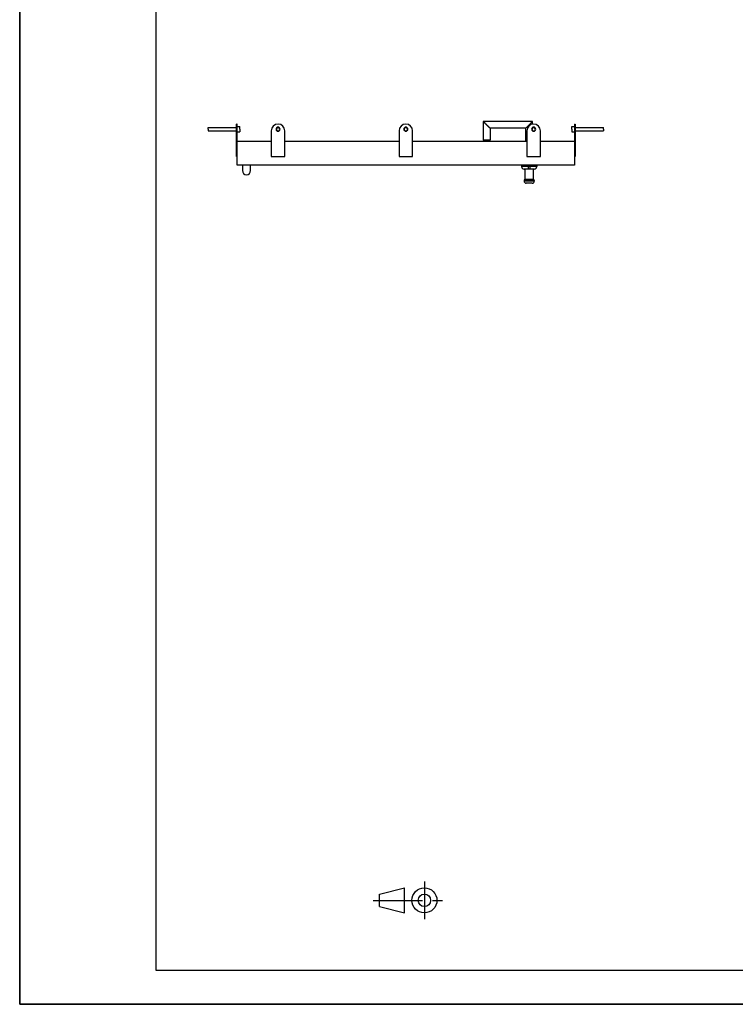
# Model space of a CAD drawing. Header units: millimetres. Extents: x 0 to 4200, y 0 to 5940.
# Tile 1 of 8: x 0 to 2100, y 0 to 2889. Entities that reach past the tile are written whole.
import ezdxf

# ---------------------------------------------------------------- set-up
doc = ezdxf.new("R2010")
doc.units = ezdxf.units.MM
doc.header["$LTSCALE"] = 387.2
doc.linetypes.add('CENTER', pattern=[0.6, 0.375, -0.075, 0.075, -0.075])
doc.layers.get('0').update_dxf_attribs({"linetype": 'CONTINUOUS'})
doc.layers.add('005_AXIS', color=7, linetype='CONTINUOUS')

# ---------------------------------------------------------------- blocks, each defined once
blk = doc.blocks.new('PROJEKTIONSMETHODE_1_BL1', base_point=(1140, 305))
at = {"color": 2, "linetype": 'CENTER'}
for p, q in [((1187.7, 360), (1187.7, 250)), ((1037.3, 305), (1242.7, 305))]:
    blk.add_line(p, q, dxfattribs=at)
at = {"color": 2, "linetype": 'CONTINUOUS'}
for p, q in [((1055.7, 323.3), (1129, 341.7)), ((1055.7, 286.7), (1055.7, 323.3)), ((1129, 268.3), (1129, 341.7)), ((1055.7, 286.7), (1129, 268.3))]:
    blk.add_line(p, q, dxfattribs=at)
for radius in [36.7, 18.3]:
    blk.add_circle((1187.7, 305), radius, dxfattribs=at)

msp = doc.modelspace()

# ---------------------------------------------------------------- linework, layer by layer
at = {"color": 7, "linetype": 'CONTINUOUS'}
for p, q in [((0, 0), (0, 5940)), ((0, 0), (0, 5940)), ((1505.17, 2590.52), (1360.17, 2590.52)), ((1360.17, 2590.52), (1360.17, 2535.52)), ((1370.17, 2580.52), (1360.17, 2590.52)), ((1380.17, 2570.52), (1370.17, 2580.52)), ((1485.17, 2570.52), (1495.17, 2580.52)), ((1495.17, 2580.52), (1505.17, 2590.52)), ((1505.17, 2582.29), (1505.17, 2590.52)), ((1485.17, 2570.52), (1380.17, 2570.52)), ((1380.17, 2570.52), (1380.17, 2535.52)), ((1485.17, 2532.52), (1485.17, 2570.52)), ((638.17, 2462.52), (638.17, 2532.52)), ((1380.17, 2535.52), (1360.17, 2535.52)), ((1628.17, 2532.52), (1628.17, 2462.52)), ((1628.17, 2462.52), (638.17, 2462.52)), ((1472.67, 2462.52), (1472.67, 2458.52)), ((1517.67, 2462.52), (1517.67, 2458.52)), ((1492.67, 2450.52), (1480.67, 2450.52)), ((1482.67, 2450.52), (1482.67, 2420.72)), ((1497.67, 2450.52), (1492.67, 2450.52)), ((1509.67, 2450.52), (1497.67, 2450.52)), ((1507.67, 2420.72), (1507.67, 2450.52)), ((1480.17, 2417.02), (1480.17, 2415.02)), ((1484.17, 2421.02), (1506.17, 2421.02)), ((1504.17, 2409.02), (1486.17, 2409.02)), ((1510.17, 2417.02), (1510.17, 2415.02)), ((0, 0), (4200, 0)), ((0, 0), (4200, 0))]:
    msp.add_line(p, q, dxfattribs=at)
at = {"color": 5, "linetype": 'CONTINUOUS'}
for p, q in [((400, 5800), (400, 100)), ((400, 100), (4080, 100))]:
    msp.add_line(p, q, dxfattribs=at)
at = {"color": 3, "linetype": 'CONTINUOUS'}
for p in [(0, 2970), (4180, 0)]:
    msp.add_line(p, (0, 0), dxfattribs=at)
at = {"color": 9, "linetype": 'CONTINUOUS'}
for p, q in [((1492.67, 2458.52), (1472.67, 2458.52)), ((1492.67, 2462.52), (1492.67, 2458.52)), ((1497.67, 2458.52), (1492.67, 2458.52)), ((1492.67, 2450.52), (1492.67, 2458.52)), ((1497.67, 2462.52), (1497.67, 2458.52)), ((1517.67, 2458.52), (1497.67, 2458.52)), ((1497.67, 2450.52), (1497.67, 2458.52)), ((1480.17, 2417.02), (1510.17, 2417.02)), ((1510.17, 2415.02), (1480.17, 2415.02))]:
    msp.add_line(p, q, dxfattribs=at)
at = {"color": 7, "linetype": 'CONTINUOUS'}
for points in [[(1370.17, 2580.52), (1369.46, 2581.23), (1368.75, 2581.94), (1368.05, 2582.64), (1367.37, 2583.32), (1366.71, 2583.98), (1366.08, 2584.61), (1365.47, 2585.22), (1364.9, 2585.79), (1364.36, 2586.33), (1363.86, 2586.83), (1363.4, 2587.29), (1362.97, 2587.72), (1362.57, 2588.12), (1362.21, 2588.48), (1361.89, 2588.8), (1361.6, 2589.09), (1361.33, 2589.36), (1361.1, 2589.59), (1360.9, 2589.79), (1360.72, 2589.97), (1360.58, 2590.11), (1360.45, 2590.24), (1360.35, 2590.34), (1360.27, 2590.42), (1360.22, 2590.47), (1360.18, 2590.51), (1360.17, 2590.52)], [(1380.17, 2570.52), (1380.16, 2570.53), (1380.13, 2570.56), (1380.08, 2570.61), (1380, 2570.69), (1379.9, 2570.79), (1379.77, 2570.92), (1379.62, 2571.07), (1379.45, 2571.24), (1379.24, 2571.45), (1379.01, 2571.68), (1378.75, 2571.94), (1378.46, 2572.23), (1378.13, 2572.56), (1377.77, 2572.92), (1377.38, 2573.31), (1376.95, 2573.74), (1376.49, 2574.21), (1375.98, 2574.71), (1375.45, 2575.24), (1374.87, 2575.82), (1374.27, 2576.42), (1373.64, 2577.05), (1372.98, 2577.71), (1372.3, 2578.39), (1371.6, 2579.09), (1370.89, 2579.8), (1370.17, 2580.52)], [(1485.17, 2570.52), (1485.18, 2570.53), (1485.22, 2570.56), (1485.27, 2570.61), (1485.35, 2570.69), (1485.45, 2570.79), (1485.58, 2570.92), (1485.72, 2571.07), (1485.9, 2571.24), (1486.1, 2571.45), (1486.33, 2571.68), (1486.6, 2571.94), (1486.89, 2572.23), (1487.21, 2572.56), (1487.57, 2572.92), (1487.97, 2573.31), (1488.4, 2573.74), (1488.86, 2574.21), (1489.36, 2574.71), (1489.9, 2575.24), (1490.47, 2575.82), (1491.08, 2576.42), (1491.71, 2577.05), (1492.37, 2577.71), (1493.05, 2578.39), (1493.75, 2579.09), (1494.46, 2579.8), (1495.17, 2580.52)], [(1495.17, 2580.52), (1495.89, 2581.23), (1496.6, 2581.94), (1497.3, 2582.64), (1497.98, 2583.32), (1498.64, 2583.98), (1499.27, 2584.61), (1499.87, 2585.22), (1500.45, 2585.79), (1500.98, 2586.33), (1501.49, 2586.83), (1501.95, 2587.29), (1502.38, 2587.72), (1502.77, 2588.12), (1503.13, 2588.48), (1503.46, 2588.8), (1503.75, 2589.09), (1504.01, 2589.36), (1504.24, 2589.59), (1504.45, 2589.79), (1504.62, 2589.97), (1504.77, 2590.11), (1504.9, 2590.24), (1505, 2590.34), (1505.08, 2590.42), (1505.13, 2590.47), (1505.16, 2590.51), (1505.17, 2590.52)]]:
    msp.add_lwpolyline(points, dxfattribs=at)
for centre, radius, start, end in [((1480.67, 2458.52), 8, 180, 270), ((1509.67, 2458.52), 8, 270, 360), ((1484.17, 2417.02), 4, 90, 180), ((1486.17, 2415.02), 6, 180, 270), ((1504.17, 2415.02), 6, 270, 360), ((1506.17, 2417.02), 4, 0, 90)]:
    msp.add_arc(centre, radius, start, end, dxfattribs=at)
at = {"layer": '005_AXIS', "color": 7, "linetype": 'CONTINUOUS'}
for p, q in [((553.17, 2572.52), (636.17, 2572.52)), ((553.17, 2567.52), (553.17, 2572.52)), ((638.17, 2582.52), (636.17, 2582.52)), ((636.17, 2573.52), (636.17, 2582.52)), ((636.17, 2562.52), (636.17, 2573.52)), ((638.17, 2575.02), (638.17, 2582.52)), ((638.17, 2575.02), (645.67, 2575.02)), ((638.17, 2572.52), (638.17, 2575.02)), ((638.17, 2562.52), (638.17, 2572.52)), ((645.67, 2567.52), (645.67, 2575.02)), ((1620.67, 2575.02), (1628.17, 2575.02)), ((1620.67, 2567.52), (1620.67, 2575.02)), ((1628.17, 2582.52), (1628.17, 2575.02)), ((1628.17, 2582.52), (1630.17, 2582.52)), ((1628.17, 2575.02), (1628.17, 2572.52)), ((1628.17, 2572.52), (1628.17, 2562.52)), ((1630.17, 2582.52), (1630.17, 2573.52)), ((1630.17, 2573.52), (1630.17, 2562.52)), ((1630.17, 2572.52), (1713.17, 2572.52)), ((1713.17, 2567.52), (1713.17, 2572.52)), ((553.17, 2567.52), (553.17, 2562.52)), ((553.17, 2562.52), (636.17, 2562.52)), ((636.17, 2487.52), (636.17, 2562.52)), ((638.17, 2532.52), (638.17, 2562.52)), ((638.17, 2560.02), (645.67, 2560.02)), ((645.67, 2567.52), (645.67, 2560.02)), ((738.17, 2562.52), (738.17, 2487.52)), ((778.17, 2487.52), (778.17, 2562.52)), ((1113.17, 2562.52), (1113.17, 2487.52)), ((1153.17, 2487.52), (1153.17, 2562.52)), ((1488.17, 2562.52), (1488.17, 2487.52)), ((1528.17, 2487.52), (1528.17, 2562.52)), ((1620.67, 2567.52), (1620.67, 2560.02)), ((1620.67, 2560.02), (1628.17, 2560.02)), ((1628.17, 2562.52), (1628.17, 2532.52)), ((1630.17, 2562.52), (1713.17, 2562.52)), ((1630.17, 2562.52), (1630.17, 2487.52)), ((1713.17, 2567.52), (1713.17, 2562.52)), ((638.17, 2532.52), (738.17, 2532.52)), ((778.17, 2532.52), (1113.17, 2532.52)), ((1153.17, 2532.52), (1488.17, 2532.52)), ((1528.17, 2532.52), (1628.17, 2532.52)), ((638.17, 2487.52), (636.17, 2487.52)), ((738.17, 2487.52), (778.17, 2487.52)), ((1113.17, 2487.52), (1153.17, 2487.52)), ((1488.17, 2487.52), (1528.17, 2487.52)), ((1628.17, 2487.52), (1630.17, 2487.52)), ((653.42, 2462.52), (653.42, 2446.02)), ((677.42, 2446.02), (677.42, 2462.52))]:
    msp.add_line(p, q, dxfattribs=at)
at = {"layer": '005_AXIS', "color": 9, "linetype": 'CONTINUOUS'}
for p, q in [((638.17, 2562.52), (636.17, 2562.52)), ((1628.17, 2562.52), (1630.17, 2562.52))]:
    msp.add_line(p, q, dxfattribs=at)
at = {"layer": '005_AXIS', "color": 7, "linetype": 'CONTINUOUS'}
for centre, radius, start, end in [((758.17, 2562.52), 20, 0, 180), ((758.17, 2567.52), 6, 90, 270), ((758.17, 2567.52), 5, 0, 180), ((758.17, 2567.52), 6, 270, 90), ((1133.17, 2562.52), 20, 0, 180), ((1133.17, 2567.52), 6, 90, 270), ((1133.17, 2567.52), 5, 0, 180), ((1133.17, 2567.52), 6, 270, 90), ((1508.17, 2562.52), 20, 0, 180), ((1508.17, 2567.52), 6, 90, 270), ((1508.17, 2567.52), 5, 0, 180), ((1508.17, 2567.52), 6, 270, 90), ((758.17, 2567.52), 5, 180, 360), ((1133.17, 2567.52), 5, 180, 360), ((1508.17, 2567.52), 5, 180, 360), ((665.42, 2446.02), 12, 180, 360)]:
    msp.add_arc(centre, radius, start, end, dxfattribs=at)

# ---------------------------------------------------------------- block references
at = {"color": 2, "linetype": 'CONTINUOUS'}
msp.add_blockref('PROJEKTIONSMETHODE_1_BL1', (1140, 305), dxfattribs=at)

doc.saveas('drawing.dxf')
